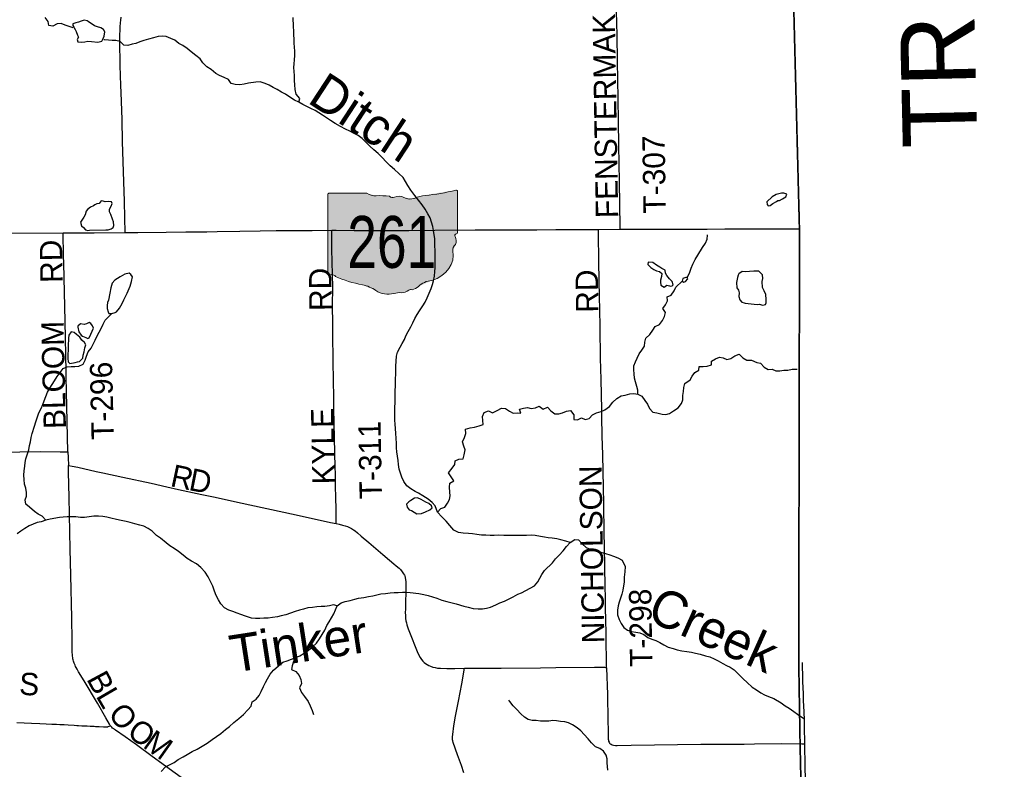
# Model space of a CAD drawing. Header units: feet. Extents: x 2113747 to 2516209, y 960708 to 1356798.
# Tile 248 of 253: x 2369556 to 2382760, y 1201939 to 1211992. Entities that reach past the tile are written whole.
import ezdxf
from ezdxf.enums import TextEntityAlignment as Align

# ---------------------------------------------------------------- set-up
doc = ezdxf.new("R2010")
doc.units = ezdxf.units.FT
doc.header["$LTSCALE"] = 50
doc.header["$MEASUREMENT"] = 0
doc.linetypes.add('OhDOT_USTN3', pattern=[0.22, 0.165, -0.055])
for name, color, linetype in [('0_Xref', 7, 'Continuous'), ('GM_X_Adjacent_County', 251, 'OhDOT_USTN3'), ('GM_X_Adjacent_County_Text', 251, 'Continuous'), ('GM_X_County', 251, 'OhDOT_USTN3'), ('GM_X_County_Road', 3, 'Continuous'), ('GM_X_Minor_Lake', 5, 'Continuous'), ('GM_X_Minor_River', 5, 'Continuous'), ('GM_X_Minor_River_Text', 5, 'Continuous'), ('GM_X_State_Location', 251, 'Continuous'), ('GM_X_State_Route', 1, 'Continuous'), ('GM_X_State_Shield', 251, 'Continuous'), ('GM_X_Township', 251, 'OhDOT_USTN3'), ('GM_X_Township_Road', 4, 'Continuous'), ('GM_X_Township_Road_Text', 4, 'Continuous')]:
    doc.layers.add(name, color=color, linetype=linetype)
doc.styles.add('Styledgn030', font='dgn030.shx')
doc.styles.add('Styledgn031', font='dgn031.shx')

# ---------------------------------------------------------------- blocks, each defined once
blk = doc.blocks.new('DGN_COMPLEXSHAPE19')
at = {"layer": 'GM_X_State_Shield', "color": 7, "linetype": 'Continuous', "lineweight": 13}
for p, q in [((2226033, 1118351), (2226033, 1118351)), ((2226055, 1117780), (2226055, 1118333)), ((2226055, 1118333), (2226055, 1118333)), ((2224315, 1118289), (2224315, 1118289)), ((2224315, 1118289), (2224315, 1117232)), ((2224841, 1118307), (2224332, 1118307)), ((2224332, 1118307), (2224332, 1118307)), ((2224841, 1118307), (2224841, 1118307)), ((2224967, 1118273), (2224967, 1118273)), ((2225144, 1118268), (2225144, 1118268)), ((2225213, 1118256), (2225213, 1118256)), ((2225338, 1118251), (2225338, 1118251)), ((2225480, 1118239), (2225480, 1118239)), ((2225623, 1118279), (2225623, 1118279)), ((2226025, 1117728), (2226025, 1117728)), ((2226041, 1117763), (2226041, 1117763)), ((2226055, 1117780), (2226055, 1117780)), ((2226055, 1117780), (2226055, 1117780)), ((2225994, 1117536), (2225994, 1117536)), ((2226029, 1117621), (2226029, 1117621)), ((2224315, 1117232), (2224315, 1117232)), ((2224331, 1117214), (2224331, 1117214)), ((2224366, 1117216), (2224366, 1117216)), ((2224418, 1117193), (2224418, 1117193)), ((2225714, 1117137), (2225714, 1117137)), ((2224781, 1117081), (2224781, 1117081)), ((2224962, 1117002), (2224962, 1117002)), ((2225403, 1117008), (2225403, 1117008)), ((2225446, 1117013), (2225446, 1117013)), ((2225532, 1117058), (2225532, 1117058)), ((2225204, 1116963), (2225204, 1116963)), ((2225299, 1116974), (2225299, 1116974))]:
    blk.add_line(p, q, dxfattribs=at)
for centre, major_axis, start_param, end_param in [((2225435, 1119747), (1845, 0), 4.814394, 5.042369), ((2226036, 1118335), (19.4, 0), 6.141152, 7.989035), ((2224335, 1118291), (20.2, 0), 1.712693, 3.28349), ((2224963, 1118430), (196, 0), 4.042523, 4.731795), ((2225028, 1117714), (702, 0), 1.404758, 1.657858), ((2225187, 1118296), (56.4, 0), 3.836095, 5.185415), ((2225270, 1118174), (117, 0), 0.950623, 2.079405), ((2225421, 1118342), (141, 0), 4.081561, 5.145723), ((2225670, 1117984), (371, 0), 1.699011, 2.107814), ((2226050, 1117740), (30, 0), 1.883978, 3.671073), ((2225860, 1117670), (180, 0), 5.934695, 6.695948), ((2226034, 1117778), (20.7, 0), 5.05454, 6.418171), ((2225538, 1117479), (462, 0), 5.101752, 6.440018), ((2226124, 1117549), (131, 0), 2.387724, 3.262537), ((2224335, 1117230), (20.3, 0), 3.00124, 4.508301), ((2224338, 1117338), (155, 0), 4.665946, 4.897461), ((2224370, 1117171), (56, 0), 0.519207, 1.627899), ((2225076, 1118120), (1333, 0), 4.195997, 4.488961), ((2225733, 1116935), (253, 0), 1.647645, 2.488434), ((2224679, 1116757), (417, 0), 0.823519, 1.323587), ((2225130, 1117166), (265, 0), 4.026481, 4.996735), ((2225302, 1117087), (141, 0), 4.691044, 5.507374), ((2225430, 1116984), (39.7, 0), 1.147584, 2.315152), ((2225413, 1117130), (149, 0), 4.937069, 5.64225), ((2225283, 1116801), (217, 0), 1.495662, 1.94098)]:
    blk.add_ellipse(centre, major_axis=major_axis, ratio=0.8, start_param=start_param, end_param=end_param, dxfattribs=at)
blk = doc.blocks.new('M1-H5_35')
at = {"layer": 'GM_X_State_Shield', "linetype": 'Continuous', "true_color": 0x1e0000}
h = blk.add_hatch(color=18, dxfattribs=at)
edge = h.paths.add_edge_path(flags=0)
edge.add_line((889, 90), (889, 642))
edge.add_line((889, 642), (889, 643))
edge.add_ellipse((870, 645), major_axis=(19.4, 0), ratio=0.8, start_angle=351.8621, end_angle=457.738)
edge.add_line((868, 660), (868, 660))
edge.add_ellipse((270, 2057), major_axis=(1845, 0), ratio=0.8, start_angle=635.8445, end_angle=648.9065, ccw=False)
edge.add_line((457, 588), (457, 588))
edge.add_ellipse((505, 294), major_axis=(371, 0), ratio=0.8, start_angle=97.3462, end_angle=120.7689)
edge.add_line((315, 549), (315, 549))
edge.add_ellipse((256, 651), major_axis=(141, 0), ratio=0.8, start_angle=593.8562, end_angle=654.8282, ccw=False)
edge.add_line((173, 560), (173, 560))
edge.add_ellipse((104, 484), major_axis=(117, 0), ratio=0.8, start_angle=54.4667, end_angle=119.1411)
edge.add_line((47, 566), (47, 566))
edge.add_ellipse((22, 606), major_axis=(56.4, 0), ratio=0.8, start_angle=579.7921, end_angle=657.1024, ccw=False)
edge.add_line((-22, 577), (-22, 577))
edge.add_ellipse((-138, 23), major_axis=(702, 0), ratio=0.8, start_angle=80.4867, end_angle=94.9883)
edge.add_line((-199, 583), (-199, 583))
edge.add_ellipse((-203, 739), major_axis=(196, 0), ratio=0.8, start_angle=591.6195, end_angle=631.1119, ccw=False)
edge.add_line((-324, 616), (-324, 616))
edge.add_line((-324, 616), (-834, 616))
edge.add_line((-834, 616), (-834, 616))
edge.add_ellipse((-831, 600), major_axis=(20.2, 0), ratio=0.8, start_angle=98.1301, end_angle=188.1301)
edge.add_line((-851, 598), (-851, 598))
edge.add_line((-851, 598), (-851, -459))
edge.add_line((-851, -459), (-851, -459))
edge.add_ellipse((-831, -461), major_axis=(20.3, 0), ratio=0.8, start_angle=171.9584, end_angle=258.3066)
edge.add_line((-835, -477), (-835, -477))
edge.add_ellipse((-828, -353), major_axis=(155, 0), ratio=0.8, start_angle=267.339, end_angle=280.6039)
edge.add_line((-799, -475), (-799, -475))
edge.add_ellipse((-796, -520), major_axis=(56, 0), ratio=0.8, start_angle=389.7484, end_angle=453.2717, ccw=False)
edge.add_line((-747, -497), (-747, -497))
edge.add_ellipse((-89, 430), major_axis=(1333, 0), ratio=0.8, start_angle=240.4129, end_angle=257.1985)
edge.add_line((-384, -610), (-384, -610))
edge.add_ellipse((-487, -933), major_axis=(417, 0), ratio=0.8, start_angle=407.1842, end_angle=435.836, ccw=False)
edge.add_line((-203, -689), (-203, -689))
edge.add_ellipse((-36, -525), major_axis=(265, 0), ratio=0.8, start_angle=230.7004, end_angle=286.2918)
edge.add_line((39, -728), (39, -728))
edge.add_ellipse((117, -890), major_axis=(217, 0), ratio=0.8, start_angle=445.6951, end_angle=471.2099, ccw=False)
edge.add_line((134, -717), (134, -717))
edge.add_ellipse((137, -604), major_axis=(141, 0), ratio=0.8, start_angle=268.777, end_angle=315.5493)
edge.add_line((237, -683), (237, -683))
edge.add_ellipse((264, -706), major_axis=(39.7, 0), ratio=0.8, start_angle=425.7517, end_angle=492.6484, ccw=False)
edge.add_line((280, -677), (280, -677))
edge.add_ellipse((247, -561), major_axis=(149, 0), ratio=0.8, start_angle=282.8732, end_angle=323.2771)
edge.add_line((367, -632), (367, -632))
edge.add_ellipse((568, -755), major_axis=(253, 0), ratio=0.8, start_angle=454.4031, end_angle=502.5768, ccw=False)
edge.add_line((548, -554), (548, -554))
edge.add_ellipse((373, -212), major_axis=(462, 0), ratio=0.8, start_angle=292.3089, end_angle=368.9858)
edge.add_line((829, -154), (829, -154))
edge.add_ellipse((959, -142), major_axis=(131, 0), ratio=0.8, start_angle=496.8065, end_angle=546.9296, ccw=False)
edge.add_line((863, -70), (863, -70))
edge.add_ellipse((694, -21), major_axis=(180, 0), ratio=0.8, start_angle=340.033, end_angle=383.6496)
edge.add_line((859, 37), (859, 37))
edge.add_ellipse((885, 49), major_axis=(30, 0), ratio=0.8, start_angle=467.944, end_angle=570.337, ccw=False)
edge.add_line((876, 72), (876, 72))
edge.add_ellipse((869, 88), major_axis=(20.7, 0), ratio=0.8, start_angle=289.6038, end_angle=367.7341)
edge.add_line((889, 90), (889, 90))
edge.add_line((889, 90), (889, 90))
at = {"layer": 'GM_X_State_Shield', "color": 7, "linetype": 'Continuous', "lineweight": 13}
blk.add_blockref('DGN_COMPLEXSHAPE19', (-2225165, -1117691), dxfattribs=at)
at = {"layer": 'GM_X_State_Shield', "color": 9, "linetype": 'Continuous', "lineweight": 13, "style": 'Styledgn030', "width": 0.767998}
blk.add_text('261', height=696.1, dxfattribs=at).set_placement((9, -384), align=Align.CENTER)
blk = doc.blocks.new('POR')
at = {"layer": 'GM_X_Adjacent_County', "flags": 128}
blk.add_lwpolyline([(2484046, 1279851), (2487984, 1279948), (2488245, 1279956), (2489951, 1280020), (2497406, 1280301), (2508226, 1280716), (2508400, 1280722), (2511362, 1280834), (2511402, 1278992), (2511651, 1267387), (2511802, 1260388), (2511853, 1258032), (2511912, 1255330), (2511951, 1253456), (2512010, 1250592), (2512101, 1246172), (2512230, 1239911), (2512292, 1236891), (2512353, 1234371), (2512465, 1230387), (2512571, 1226651), (2512594, 1225202), (2512630, 1223723), (2512651, 1222857), (2512655, 1222660), (2512653, 1222387), (2512690, 1221236), (2512712, 1220325), (2512903, 1212315), (2513077, 1204484), (2513180, 1199820), (2513219, 1198046), (2513416, 1189169), (2513462, 1187239), (2513501, 1185556), (2513514, 1184984), (2513530, 1184327), (2513546, 1183622), (2513555, 1183225), (2513567, 1182726), (2513578, 1182260), (2513588, 1181821), (2513593, 1181627), (2513617, 1180939), (2513628, 1180521), (2513670, 1179740), (2513676, 1179494), (2513699, 1179041), (2513739, 1174780), (2513796, 1172613), (2513885, 1169327), (2513930, 1167379), (2513942, 1166454), (2513947, 1166127), (2513953, 1165987), (2514002, 1164246), (2514041, 1162151), (2514063, 1161131), (2514138, 1157427), (2514238, 1151848), (2514283, 1149331), (2514318, 1147339), (2510324, 1147267), (2506689, 1147200), (2506258, 1147195), (2500522, 1147082), (2496768, 1147012), (2496130, 1147000), (2495470, 1146984), (2492871, 1146938), (2489784, 1146884), (2488775, 1146866), (2487813, 1146848), (2487526, 1146842), (2486294, 1146820), (2485346, 1146802), (2481592, 1146776), (2481240, 1146773), (2480562, 1146753), (2479591, 1146751), (2479217, 1146735), (2477862, 1146726), (2477431, 1146718), (2477075, 1146717), (2476719, 1146718), (2475598, 1146706), (2475461, 1146714), (2474029, 1146683), (2472669, 1146652), (2471852, 1146646), (2471569, 1146639), (2471535, 1146638), (2471501, 1146638), (2471224, 1146630), (2470854, 1146632), (2470658, 1146630), (2470516, 1146626), (2469250, 1146608), (2468903, 1146602), (2468501, 1146594), (2461815, 1146508), (2461446, 1146481), (2459610, 1146457), (2456023, 1146410), (2454902, 1146395), (2454737, 1146393), (2454401, 1146388), (2454115, 1146384), (2453860, 1146380), (2452179, 1146359), (2450952, 1146363), (2450451, 1146366), (2450051, 1146346), (2449776, 1146343), (2449101, 1146335), (2445581, 1146287), (2444666, 1146263), (2444274, 1146267), (2443037, 1146236), (2442911, 1146233), (2439879, 1146170), (2434890, 1146115), (2433884, 1146098), (2431940, 1146079), (2431501, 1146076), (2430211, 1146047), (2421201, 1145935), (2418971, 1145882), (2418652, 1145879), (2418494, 1145897), (2413179, 1145801), (2412897, 1145794), (2407758, 1145683), (2403523, 1145588), (2398484, 1145471), (2393911, 1145372), (2391157, 1145315), (2390674, 1145305), (2390179, 1145300), (2388382, 1145259), (2383055, 1145188), (2382496, 1145180), (2381158, 1145150), (2381034, 1152023), (2381026, 1152330), (2380892, 1156694), (2380878, 1157552), (2380824, 1161039), (2380824, 1161382), (2380771, 1165044), (2380746, 1166807), (2380682, 1170163), (2380463, 1181823), (2380419, 1184193), (2380412, 1186569), (2380359, 1187412), (2380181, 1194352), (2380179, 1195356), (2380022, 1202249), (2380003, 1203413), (2380014, 1209139), (2379833, 1216178), (2379742, 1219374), (2379735, 1219826), (2379690, 1223029), (2379605, 1226364), (2379498, 1231510), (2379428, 1236058), (2379404, 1237933), (2379296, 1246319), (2379253, 1249553), (2379228, 1251500), (2378972, 1263471), (2378866, 1269735), (2378873, 1270911), (2378754, 1276290), (2378707, 1279034), (2386863, 1279126), (2391602, 1279179), (2395356, 1279222), (2405728, 1279339), (2405824, 1279340), (2411190, 1279400), (2413131, 1279426), (2415745, 1279455), (2423663, 1279533), (2431554, 1279611), (2434345, 1279639), (2436880, 1279651), (2440308, 1279667), (2444698, 1279689), (2448154, 1279679), (2451685, 1279695), (2455533, 1279713), (2458209, 1279725), (2458287, 1279726), (2465937, 1279754), (2471340, 1279774), (2476122, 1279790), (2478782, 1279799), (2482992, 1279825), (2484046, 1279851)], dxfattribs=at)
at = {"layer": 'GM_X_County', "flags": 128}
blk.add_lwpolyline([(2353397, 1222451), (2356858, 1222526), (2358764, 1222568), (2364180, 1222723), (2365829, 1222755), (2369645, 1222836), (2372194, 1222881), (2374472, 1222924), (2379690, 1223029), (2379735, 1219826), (2379742, 1219374), (2379833, 1216178), (2380014, 1209139), (2380003, 1203413), (2380022, 1202249), (2380179, 1195356), (2380181, 1194352), (2380359, 1187412), (2380412, 1186569), (2380419, 1184193), (2380463, 1181823), (2380682, 1170163), (2380746, 1166807), (2380771, 1165044), (2380824, 1161382), (2380824, 1161039), (2380878, 1157552), (2380892, 1156694), (2381026, 1152330), (2381034, 1152023), (2381158, 1145150), (2381235, 1140057), (2381269, 1137568), (2381334, 1132856), (2381336, 1132676), (2381343, 1132210), (2381380, 1130882), (2381388, 1130504), (2381409, 1129491), (2381422, 1128859), (2381524, 1123853), (2381544, 1122872), (2381624, 1118858), (2381679, 1116097), (2382044, 1104151), (2382074, 1096083), (2382125, 1091787), (2380307, 1091766), (2379221, 1091753), (2378988, 1091751), (2374063, 1091696), (2368829, 1091637), (2365146, 1091594), (2364291, 1091584), (2363494, 1091575), (2360811, 1091544), (2360599, 1091542), (2358848, 1091522), (2355371, 1091477), (2352195, 1091435), (2348514, 1091386), (2345661, 1091348), (2342697, 1091308), (2341799, 1091296), (2335157, 1091206), (2333216, 1091180), (2331837, 1091161), (2328725, 1091118), (2328615, 1091117), (2326938, 1091094), (2326732, 1091091), (2324108, 1091056), (2318107, 1090974), (2313863, 1090917), (2307056, 1090903), (2301402, 1090840), (2299895, 1090831), (2299145, 1090827), (2298147, 1090820), (2294565, 1090800), (2294190, 1090795), (2291695, 1090779), (2287536, 1090733), (2283974, 1090692), (2281184, 1090660), (2280571, 1090646), (2279737, 1090638), (2276111, 1090564), (2275965, 1090561), (2275354, 1090544), (2275300, 1090545), (2274067, 1090515), (2274049, 1092053), (2274045, 1093010), (2274019, 1094549), (2274003, 1096382), (2273944, 1101977), (2273923, 1103969), (2273928, 1105260), (2273895, 1107881), (2273890, 1108659), (2273892, 1109492), (2273890, 1109708), (2273889, 1109866), (2273885, 1110318), (2273884, 1110420), (2273881, 1110748), (2273878, 1111173), (2273872, 1111794), (2273868, 1112294), (2273861, 1113069), (2273860, 1113281), (2273857, 1113575), (2273857, 1113636), (2273852, 1114201), (2273851, 1114281), (2273848, 1114656), (2273845, 1115019), (2273878, 1116829), (2273877, 1118817), (2273859, 1119170), (2273866, 1121327), (2273809, 1124393), (2273800, 1125028), (2273794, 1125938), (2273794, 1126045), (2273791, 1126395), (2273784, 1127599), (2273782, 1127896), (2273782, 1128013), (2273776, 1128908), (2273762, 1131307), (2273735, 1134958), (2273727, 1137672), (2273708, 1143906), (2273707, 1144117), (2273652, 1147706), (2273648, 1148193), (2273645, 1148717), (2273636, 1149823), (2273632, 1150488), (2273596, 1155295), (2273585, 1158808), (2273560, 1160546), (2273539, 1163372), (2273486, 1167056), (2273465, 1168621), (2273462, 1168895), (2273426, 1173044), (2273428, 1173104), (2273415, 1174720), (2273392, 1176176), (2273394, 1176620), (2273384, 1177023), (2273358, 1177776), (2273351, 1179125), (2273359, 1179654), (2273321, 1182083), (2273216, 1187364), (2273164, 1190519), (2273176, 1191453), (2273228, 1192712), (2273152, 1195400), (2273193, 1198453), (2273071, 1206556), (2272991, 1215563), (2272975, 1216501), (2272977, 1217406), (2272968, 1218487), (2272962, 1219225), (2272959, 1219527), (2272955, 1219996), (2272952, 1220381), (2272949, 1220734), (2272946, 1221095), (2272941, 1221646), (2274226, 1221624), (2276584, 1221584), (2279436, 1221567), (2287284, 1221586), (2287634, 1221587), (2288155, 1221588), (2289133, 1221589), (2291838, 1221592), (2294724, 1221588), (2295595, 1221591), (2298613, 1221605), (2299175, 1221609), (2303374, 1221676), (2308426, 1221766), (2313088, 1221841), (2315600, 1221874), (2319071, 1221920), (2326584, 1222061), (2327982, 1222076), (2333341, 1222133), (2335682, 1222157), (2338510, 1222201), (2341239, 1222245), (2343737, 1222286), (2344324, 1222288), (2349300, 1222361), (2350843, 1222395), (2353397, 1222451)], dxfattribs=at)
at = {"layer": 'GM_X_County_Road', "flags": 128}
blk.add_lwpolyline([(2375513, 1201892), (2375479, 1201992), (2375429, 1202134), (2375371, 1202299), (2375365, 1202322), (2375362, 1202335), (2375360, 1202347), (2375360, 1202359), (2375360, 1202373), (2375363, 1202408), (2375379, 1202522), (2375402, 1202651), (2375440, 1202854), (2375483, 1203084), (2375522, 1203294)], dxfattribs=at)
at = {"layer": 'GM_X_Minor_Lake'}
for p, q in [((2370557, 1211912), (2370476, 1211968)), ((2379723, 1209566), (2379747, 1209568)), ((2370493, 1209169), (2370711, 1209173)), ((2378161, 1208550), (2378151, 1208498)), ((2378516, 1208515), (2378505, 1208533)), ((2370766, 1208323), (2370745, 1208231)), ((2379283, 1208192), (2379446, 1208173)), ((2370335, 1207868), (2370350, 1207808)), ((2370212, 1207721), (2370205, 1207616)), ((2374781, 1205421), (2374811, 1205409))]:
    blk.add_line(p, q, dxfattribs=at)
at = {"layer": 'GM_X_Minor_Lake', "flags": 128}
for points in [[(2370476, 1211968), (2370462, 1211976), (2370420, 1211987), (2370380, 1211973), (2370342, 1211960), (2370310, 1211950), (2370270, 1211936), (2370270, 1211916), (2370281, 1211892), (2370301, 1211860), (2370315, 1211836), (2370331, 1211786), (2370344, 1211756), (2370328, 1211726), (2370334, 1211696), (2370378, 1211690), (2370428, 1211696), (2370468, 1211705), (2370518, 1211699), (2370605, 1211690), (2370655, 1211706), (2370676, 1211739), (2370690, 1211773), (2370696, 1211831), (2370679, 1211861), (2370645, 1211883), (2370601, 1211898), (2370557, 1211912)], [(2370711, 1209173), (2370743, 1209175), (2370781, 1209186), (2370809, 1209206), (2370819, 1209232), (2370813, 1209282), (2370798, 1209318), (2370776, 1209378), (2370759, 1209414), (2370759, 1209450), (2370781, 1209493), (2370797, 1209527), (2370786, 1209549), (2370752, 1209555), (2370704, 1209548), (2370674, 1209558), (2370646, 1209562), (2370620, 1209525), (2370590, 1209521), (2370562, 1209511), (2370546, 1209497), (2370507, 1209476), (2370467, 1209448), (2370445, 1209424), (2370433, 1209375), (2370415, 1209343), (2370372, 1209275), (2370384, 1209229), (2370413, 1209205), (2370439, 1209175), (2370471, 1209167), (2370493, 1209169)], [(2379747, 1209568), (2379784, 1209588), (2379830, 1209615), (2379842, 1209651), (2379804, 1209667), (2379774, 1209668), (2379702, 1209646), (2379648, 1209615), (2379575, 1209548), (2379579, 1209516), (2379593, 1209494), (2379621, 1209499), (2379655, 1209527), (2379705, 1209554), (2379723, 1209566)], [(2378151, 1208498), (2378149, 1208474), (2378154, 1208432), (2378200, 1208404), (2378234, 1208430), (2378268, 1208423), (2378284, 1208419), (2378306, 1208423), (2378320, 1208437), (2378307, 1208481), (2378271, 1208515), (2378235, 1208563), (2378218, 1208593), (2378210, 1208635), (2378168, 1208656), (2378140, 1208672), (2378095, 1208702), (2378045, 1208738), (2377983, 1208741), (2377979, 1208707), (2378020, 1208667), (2378058, 1208644), (2378094, 1208626), (2378136, 1208614), (2378166, 1208590), (2378161, 1208550)], [(2370745, 1208231), (2370735, 1208200), (2370728, 1208158), (2370730, 1208120), (2370740, 1208074), (2370752, 1208052), (2370790, 1208052), (2370836, 1208065), (2370852, 1208073), (2370896, 1208124), (2370930, 1208186), (2370953, 1208236), (2370999, 1208323), (2371038, 1208418), (2371055, 1208480), (2371067, 1208546), (2371047, 1208574), (2371024, 1208592), (2370966, 1208579), (2370905, 1208543), (2370831, 1208498), (2370797, 1208460), (2370776, 1208395), (2370766, 1208323)], [(2378505, 1208533), (2378487, 1208537), (2378449, 1208522), (2378440, 1208484), (2378462, 1208472), (2378486, 1208479), (2378516, 1208515)], [(2379446, 1208173), (2379474, 1208178), (2379524, 1208166), (2379556, 1208174), (2379568, 1208194), (2379567, 1208241), (2379561, 1208307), (2379538, 1208355), (2379516, 1208401), (2379511, 1208481), (2379523, 1208523), (2379516, 1208571), (2379468, 1208619), (2379400, 1208618), (2379344, 1208614), (2379292, 1208613), (2379244, 1208615), (2379200, 1208585), (2379190, 1208565), (2379182, 1208536), (2379169, 1208466), (2379173, 1208398), (2379194, 1208364), (2379204, 1208328), (2379202, 1208282), (2379215, 1208236), (2379241, 1208202), (2379271, 1208194), (2379283, 1208192)], [(2370350, 1207808), (2370380, 1207762), (2370398, 1207750), (2370443, 1207731), (2370469, 1207717), (2370489, 1207725), (2370510, 1207773), (2370528, 1207816), (2370546, 1207854), (2370533, 1207886), (2370511, 1207916), (2370489, 1207932), (2370453, 1207915), (2370419, 1207903), (2370373, 1207913), (2370337, 1207884), (2370335, 1207868)], [(2370205, 1207616), (2370206, 1207554), (2370202, 1207510), (2370199, 1207450), (2370207, 1207404), (2370227, 1207382), (2370299, 1207394), (2370331, 1207403), (2370357, 1207409), (2370401, 1207453), (2370405, 1207492), (2370418, 1207540), (2370428, 1207592), (2370441, 1207632), (2370423, 1207662), (2370387, 1207696), (2370360, 1207736), (2370318, 1207770), (2370286, 1207798), (2370244, 1207805), (2370216, 1207763), (2370212, 1207721)], [(2374811, 1205409), (2374846, 1205386), (2374880, 1205366), (2374946, 1205370), (2374996, 1205393), (2375056, 1205419), (2375086, 1205444), (2375079, 1205474), (2375043, 1205506), (2375001, 1205523), (2374940, 1205557), (2374892, 1205578), (2374850, 1205576), (2374802, 1205546), (2374774, 1205527), (2374745, 1205493), (2374751, 1205453), (2374781, 1205421)]]:
    blk.add_lwpolyline(points, dxfattribs=at)
at = {"layer": 'GM_X_Minor_River', "flags": 128}
for points in [[(2373297, 1210885), (2373312, 1210936), (2373264, 1210995), (2373249, 1211055), (2373247, 1211120), (2373242, 1211178), (2373242, 1211244), (2373237, 1211298), (2373233, 1211350), (2373237, 1211400), (2373242, 1211455), (2373246, 1211511), (2373245, 1211569), (2373236, 1211677), (2373236, 1211729), (2373233, 1211787), (2373231, 1211840), (2373226, 1211902), (2373225, 1212020)], [(2370271, 1211882), (2370218, 1211899), (2370164, 1211921), (2370112, 1211939), (2370056, 1211936), (2370000, 1211906), (2369948, 1211915), (2369939, 1211969), (2369897, 1212021)], [(2374995, 1209453), (2374952, 1209509), (2374904, 1209571), (2374857, 1209634), (2374801, 1209708), (2374762, 1209768), (2374730, 1209824), (2374697, 1209876), (2374641, 1209929), (2374580, 1209981), (2374522, 1210031), (2374469, 1210084), (2374416, 1210144), (2374362, 1210198), (2374307, 1210248), (2374251, 1210297), (2374198, 1210349), (2374148, 1210397), (2374096, 1210438), (2374041, 1210468), (2373983, 1210496), (2373927, 1210523), (2373858, 1210559), (2373788, 1210598), (2373725, 1210642), (2373669, 1210678), (2373617, 1210711), (2373566, 1210741), (2373516, 1210773), (2373462, 1210800), (2373405, 1210828), (2373353, 1210856), (2373297, 1210885), (2373243, 1210915), (2373180, 1210953), (2373122, 1210994), (2373065, 1211022), (2373007, 1211057), (2372957, 1211083), (2372902, 1211113), (2372846, 1211138), (2372782, 1211158), (2372722, 1211153), (2372622, 1211143), (2372568, 1211128), (2372506, 1211118), (2372444, 1211121), (2372392, 1211137), (2372355, 1211189), (2372299, 1211218), (2372236, 1211244), (2372186, 1211271), (2372122, 1211325), (2372067, 1211359), (2372013, 1211412), (2371976, 1211466), (2371920, 1211514), (2371855, 1211562), (2371801, 1211605), (2371745, 1211645), (2371688, 1211675), (2371634, 1211716), (2371584, 1211738), (2371521, 1211769), (2371467, 1211771), (2371413, 1211767), (2371349, 1211750), (2371283, 1211731), (2371219, 1211711), (2371167, 1211696), (2371115, 1211674), (2371063, 1211663), (2371008, 1211647), (2370953, 1211651), (2370903, 1211702), (2370847, 1211712), (2370797, 1211711), (2370745, 1211717), (2370694, 1211721), (2370686, 1211723)], [(2376938, 1204983), (2376878, 1204999), (2376815, 1205018), (2376757, 1205030), (2376697, 1205038), (2376645, 1205045), (2376595, 1205053), (2376541, 1205060), (2376467, 1205074), (2376414, 1205081), (2376352, 1205077), (2376180, 1205075), (2376100, 1205073), (2376048, 1205074), (2375978, 1205078), (2375918, 1205075), (2375864, 1205077), (2375808, 1205078), (2375749, 1205080), (2375685, 1205087), (2375629, 1205097), (2375575, 1205103), (2375505, 1205108), (2375441, 1205116), (2375380, 1205145), (2375326, 1205207), (2375273, 1205267), (2375219, 1205326), (2375160, 1205386), (2375126, 1205473), (2375089, 1205516), (2375034, 1205562), (2374963, 1205609), (2374904, 1205643), (2374858, 1205664), (2374799, 1205701), (2374747, 1205742), (2374708, 1205798), (2374682, 1205856), (2374661, 1205910), (2374645, 1205964), (2374634, 1206026), (2374630, 1206080), (2374621, 1206140), (2374615, 1206196), (2374608, 1206252), (2374610, 1206308), (2374605, 1206379), (2374601, 1206441), (2374596, 1206509), (2374590, 1206567), (2374585, 1206621), (2374585, 1206671), (2374586, 1206736), (2374588, 1206796), (2374590, 1206854), (2374589, 1206904), (2374591, 1206958), (2374592, 1207024), (2374594, 1207075), (2374597, 1207127), (2374597, 1207179), (2374598, 1207233), (2374598, 1207283), (2374600, 1207344), (2374603, 1207412), (2374610, 1207482), (2374624, 1207532), (2374658, 1207599), (2374687, 1207651), (2374715, 1207702), (2374736, 1207754), (2374764, 1207810), (2374800, 1207873), (2374829, 1207927), (2374855, 1207984), (2374886, 1208038), (2374916, 1208088), (2374962, 1208153), (2374993, 1208205), (2375021, 1208264), (2375048, 1208326), (2375072, 1208388), (2375091, 1208441), (2375107, 1208491), (2375118, 1208553), (2375122, 1208614), (2375126, 1208664), (2375129, 1208716), (2375129, 1208768), (2375128, 1208902), (2375125, 1208953), (2375125, 1209003), (2375122, 1209057), (2375116, 1209109), (2375107, 1209165), (2375095, 1209221), (2375080, 1209277), (2375060, 1209333), (2375027, 1209389), (2374995, 1209453)], [(2378507, 1208531), (2378543, 1208607), (2378560, 1208658), (2378582, 1208714), (2378616, 1208774), (2378649, 1208833), (2378712, 1208938), (2378754, 1208994), (2378776, 1209047), (2378779, 1209101), (2378781, 1209109)], [(2377845, 1206971), (2377847, 1207025), (2377832, 1207075), (2377814, 1207135), (2377803, 1207187), (2377797, 1207241), (2377792, 1207295), (2377794, 1207348), (2377816, 1207404), (2377835, 1207454), (2377863, 1207509), (2377900, 1207561), (2377936, 1207614), (2377940, 1207668), (2377955, 1207720), (2378005, 1207771), (2378048, 1207829), (2378078, 1207879), (2378136, 1207904), (2378176, 1207960), (2378201, 1208013), (2378217, 1208065), (2378182, 1208117), (2378216, 1208169), (2378242, 1208222), (2378237, 1208276), (2378293, 1208300), (2378333, 1208355), (2378354, 1208405), (2378441, 1208484)], [(2369908, 1205279), (2369857, 1205334), (2369805, 1205362), (2369755, 1205398), (2369686, 1205453), (2369636, 1205497), (2369631, 1205551), (2369647, 1205602), (2369648, 1205652), (2369638, 1205708), (2369621, 1205762), (2369615, 1205826), (2369610, 1205886), (2369614, 1205944), (2369623, 1206005), (2369631, 1206055), (2369639, 1206105), (2369656, 1206155), (2369676, 1206224), (2369687, 1206282), (2369699, 1206332), (2369708, 1206390), (2369722, 1206443), (2369753, 1206539), (2369771, 1206598), (2369790, 1206654), (2369814, 1206718), (2369844, 1206779), (2369867, 1206831), (2369883, 1206881), (2369906, 1206940), (2369930, 1206996), (2369959, 1207051), (2369989, 1207101), (2370023, 1207151), (2370058, 1207208), (2370100, 1207260), (2370138, 1207313), (2370193, 1207337), (2370244, 1207340), (2370294, 1207340), (2370350, 1207345), (2370405, 1207371), (2370433, 1207428), (2370453, 1207480), (2370476, 1207536), (2370512, 1207587), (2370543, 1207641), (2370567, 1207696), (2370595, 1207752), (2370622, 1207802), (2370652, 1207861), (2370675, 1207911), (2370701, 1207963), (2370790, 1208052)], [(2375160, 1205386), (2375204, 1205437), (2375256, 1205453), (2375295, 1205508), (2375319, 1205558), (2375329, 1205608), (2375322, 1205658), (2375318, 1205722), (2375325, 1205775), (2375377, 1205809), (2375343, 1205861), (2375306, 1205917), (2375354, 1205976), (2375393, 1206026), (2375395, 1206076), (2375447, 1206097), (2375501, 1206105), (2375518, 1206157), (2375528, 1206222), (2375514, 1206274), (2375495, 1206332), (2375521, 1206390), (2375540, 1206444), (2375536, 1206499), (2375598, 1206519), (2375656, 1206528), (2375716, 1206546), (2375772, 1206565), (2375769, 1206617), (2375763, 1206669), (2375786, 1206723), (2375844, 1206746), (2375898, 1206722), (2375958, 1206749), (2376016, 1206783), (2376072, 1206776), (2376125, 1206744), (2376175, 1206716), (2376225, 1206719), (2376277, 1206715), (2376259, 1206769), (2376313, 1206782), (2376365, 1206792), (2376415, 1206779), (2376471, 1206787), (2376523, 1206808), (2376577, 1206768), (2376635, 1206798), (2376677, 1206747), (2376734, 1206705), (2376784, 1206705), (2376836, 1206720), (2376890, 1206742), (2376944, 1206749), (2376986, 1206693), (2376987, 1206631), (2377037, 1206627), (2377091, 1206654), (2377141, 1206632), (2377195, 1206643), (2377237, 1206693), (2377292, 1206718), (2377352, 1206736), (2377404, 1206761), (2377464, 1206805), (2377510, 1206862), (2377563, 1206912), (2377621, 1206947), (2377677, 1206959), (2377739, 1206974), (2377793, 1206978), (2377845, 1206971), (2377897, 1206943), (2377938, 1206887), (2377976, 1206834), (2378003, 1206780), (2378047, 1206728), (2378100, 1206718), (2378170, 1206703), (2378220, 1206699), (2378272, 1206710), (2378326, 1206746), (2378387, 1206789), (2378431, 1206843), (2378447, 1206894), (2378450, 1206952), (2378456, 1207008), (2378463, 1207060), (2378477, 1207114), (2378547, 1207161), (2378576, 1207212), (2378608, 1207262), (2378662, 1207290), (2378669, 1207343), (2378721, 1207341), (2378775, 1207344), (2378833, 1207362), (2378833, 1207414), (2378885, 1207443), (2378939, 1207465), (2378989, 1207458)], [(2378989, 1207458), (2379041, 1207434), (2379093, 1207450), (2379145, 1207483), (2379203, 1207506), (2379255, 1207456), (2379307, 1207428), (2379368, 1207427), (2379440, 1207393), (2379490, 1207385), (2379539, 1207334), (2379593, 1207302), (2379647, 1207306), (2379697, 1207283), (2379751, 1207283), (2379805, 1207290), (2379857, 1207294), (2379917, 1207305), (2379982, 1207305)], [(2373812, 1204133), (2373762, 1204145), (2373710, 1204132), (2373650, 1204124), (2373598, 1204121), (2373542, 1204117), (2373484, 1204110), (2373420, 1204104), (2373362, 1204089), (2373306, 1204073), (2373252, 1204054), (2373188, 1204032), (2373126, 1204011), (2373064, 1203999), (2373012, 1203986), (2372944, 1203973), (2372886, 1203967), (2372830, 1203965), (2372776, 1203960), (2372718, 1203962), (2372666, 1203967), (2372586, 1203991), (2372523, 1204014), (2372471, 1204034), (2372413, 1204057), (2372359, 1204073), (2372304, 1204103), (2372254, 1204160), (2372223, 1204214), (2372189, 1204270), (2372168, 1204328), (2372144, 1204394), (2372113, 1204458), (2372085, 1204522), (2372044, 1204584), (2371984, 1204646), (2371927, 1204697), (2371861, 1204731), (2371800, 1204767), (2371746, 1204812), (2371686, 1204860), (2371625, 1204900), (2371571, 1204937), (2371518, 1204977), (2371446, 1205037), (2371389, 1205076), (2371331, 1205132), (2371279, 1205168), (2371222, 1205199), (2371168, 1205213), (2371100, 1205232), (2371037, 1205250), (2370983, 1205261), (2370915, 1205277), (2370855, 1205290), (2370779, 1205306), (2370722, 1205322), (2370672, 1205331), (2370612, 1205333), (2370552, 1205332), (2370488, 1205326), (2370426, 1205317), (2370370, 1205317), (2370310, 1205324), (2370244, 1205324), (2370194, 1205325), (2370140, 1205321), (2370090, 1205318), (2369966, 1205295), (2369908, 1205279), (2369844, 1205260), (2369790, 1205248), (2369738, 1205229), (2369684, 1205203), (2369624, 1205168), (2369572, 1205135), (2369521, 1205099)], [(2373704, 1203918), (2373738, 1203970), (2373769, 1204026), (2373793, 1204079), (2373812, 1204133), (2373868, 1204174), (2373920, 1204190), (2373988, 1204205), (2374048, 1204219), (2374100, 1204234), (2374172, 1204244), (2374234, 1204257), (2374292, 1204267), (2374400, 1204292), (2374460, 1204299), (2374524, 1204307), (2374576, 1204310), (2374630, 1204312), (2374688, 1204315), (2374738, 1204313), (2374794, 1204310), (2374907, 1204295), (2374975, 1204285), (2375033, 1204270), (2375149, 1204234), (2375218, 1204209), (2375284, 1204191), (2375336, 1204178), (2375408, 1204158), (2375511, 1204129), (2375571, 1204113), (2375635, 1204098), (2375703, 1204090), (2375763, 1204091), (2375817, 1204099), (2375871, 1204114), (2375941, 1204144), (2375993, 1204171), (2376057, 1204196), (2376113, 1204220), (2376175, 1204251), (2376234, 1204289), (2376286, 1204308), (2376344, 1204338), (2376400, 1204369), (2376458, 1204398), (2376506, 1204452), (2376533, 1204502), (2376559, 1204553), (2376596, 1204605), (2376700, 1204710), (2376743, 1204761), (2376791, 1204812), (2376843, 1204868), (2376888, 1204929), (2376938, 1204983), (2377000, 1205020), (2377050, 1205016), (2377100, 1204963), (2377151, 1204915), (2377205, 1204891), (2377255, 1204882), (2377313, 1204864), (2377364, 1204848), (2377414, 1204835), (2377470, 1204817), (2377520, 1204799), (2377578, 1204774), (2377635, 1204746), (2377676, 1204658), (2377672, 1204588), (2377663, 1204518), (2377661, 1204451), (2377654, 1204399), (2377644, 1204343), (2377632, 1204289), (2377613, 1204234), (2377595, 1204182), (2377582, 1204130), (2377572, 1204072), (2377575, 1204009), (2377595, 1203947), (2377622, 1203893), (2377656, 1203839), (2377706, 1203806), (2377761, 1203788), (2377819, 1203777), (2377871, 1203771), (2377927, 1203745), (2377978, 1203708), (2378034, 1203686), (2378088, 1203666), (2378140, 1203639), (2378193, 1203607), (2378251, 1203579), (2378321, 1203558), (2378373, 1203540), (2378436, 1203529), (2378502, 1203521), (2378564, 1203512), (2378620, 1203498)], [(2371455, 1201909), (2371510, 1201971), (2371564, 1202000), (2371626, 1202032), (2371680, 1202071), (2371746, 1202108), (2371801, 1202138), (2371867, 1202177), (2371937, 1202210), (2372001, 1202248), (2372071, 1202291), (2372138, 1202338), (2372194, 1202378), (2372252, 1202421), (2372317, 1202471), (2372371, 1202514), (2372427, 1202569), (2372493, 1202621), (2372556, 1202676), (2372614, 1202735), (2372659, 1202787), (2372673, 1202842), (2372725, 1202878), (2372766, 1202931), (2372792, 1202981), (2372826, 1203048), (2372851, 1203104), (2372881, 1203154), (2372916, 1203213), (2372960, 1203269), (2373028, 1203326), (2373083, 1203377), (2373141, 1203395), (2373201, 1203416), (2373257, 1203438), (2373311, 1203463), (2373371, 1203497), (2373431, 1203538), (2373482, 1203581), (2373534, 1203633), (2373578, 1203688), (2373613, 1203748), (2373647, 1203807), (2373676, 1203867), (2373704, 1203918)], [(2378620, 1203498), (2378680, 1203483), (2378753, 1203463), (2378811, 1203446), (2378869, 1203420), (2378921, 1203392), (2378984, 1203357), (2379036, 1203333), (2379086, 1203309), (2379137, 1203272), (2379191, 1203218), (2379260, 1203154), (2379314, 1203102), (2379381, 1203043), (2379439, 1203003), (2379496, 1202963), (2379546, 1202936), (2379600, 1202916), (2379670, 1202889), (2379769, 1202831), (2379823, 1202792), (2379876, 1202758), (2379938, 1202716), (2379988, 1202681), (2380072, 1202621)], [(2373257, 1203438), (2373227, 1203386), (2373208, 1203328), (2373200, 1203277), (2373257, 1203252), (2373305, 1203196), (2373328, 1203144), (2373336, 1203088), (2373308, 1203033), (2373335, 1202971), (2373377, 1202914), (2373424, 1202850), (2373449, 1202790), (2373479, 1202730), (2373496, 1202676)], [(2377445, 1201927), (2377436, 1202028), (2377434, 1202078), (2377421, 1202130), (2377387, 1202184), (2377336, 1202218), (2377276, 1202239), (2377224, 1202295), (2377179, 1202349), (2377125, 1202404), (2377080, 1202456), (2377030, 1202494), (2376971, 1202536), (2376915, 1202563), (2376865, 1202575), (2376809, 1202580), (2376755, 1202590), (2376705, 1202592), (2376653, 1202587), (2376542, 1202586), (2376482, 1202592), (2376430, 1202593), (2376376, 1202607), (2376326, 1202637), (2376275, 1202682), (2376223, 1202740), (2376174, 1202792), (2376130, 1202848), (2376116, 1202868)]]:
    blk.add_lwpolyline(points, dxfattribs=at)
at = {"layer": 'GM_X_State_Route', "flags": 128}
for points in [[(2370970, 1209138), (2370965, 1209333), (2370959, 1209557), (2370956, 1209689), (2370936, 1210355), (2370928, 1210655), (2370916, 1211016), (2370913, 1211110), (2370905, 1211379), (2370902, 1211492), (2370899, 1211594), (2370898, 1211668), (2370897, 1211696), (2370897, 1211736), (2370898, 1211788), (2370901, 1211854), (2370903, 1211895), (2370908, 1211949), (2370912, 1211985), (2370917, 1212027)], [(2369277, 1209131), (2370138, 1209134), (2370555, 1209135), (2370970, 1209138), (2371139, 1209139), (2371522, 1209145), (2371785, 1209148), (2372067, 1209149), (2372206, 1209151), (2372507, 1209155), (2372779, 1209162), (2372995, 1209165), (2373297, 1209166), (2373480, 1209165), (2373743, 1209168), (2373801, 1209168), (2374040, 1209167), (2374292, 1209167), (2374775, 1209167), (2375125, 1209168), (2375664, 1209172), (2376491, 1209175), (2376747, 1209177), (2376927, 1209177), (2377226, 1209179), (2377316, 1209180), (2377608, 1209182), (2377760, 1209182), (2377948, 1209182), (2378775, 1209184), (2379011, 1209186), (2379159, 1209187), (2379549, 1209187), (2379828, 1209188), (2379931, 1209188), (2380012, 1209188)]]:
    blk.add_lwpolyline(points, dxfattribs=at)
at = {"layer": 'GM_X_Township', "flags": 128}
blk.add_lwpolyline([(2353397, 1222451), (2356858, 1222526), (2358764, 1222568), (2364180, 1222723), (2365829, 1222755), (2369645, 1222836), (2372194, 1222881), (2374472, 1222924), (2379690, 1223029), (2379735, 1219826), (2379742, 1219374), (2379833, 1216178), (2380014, 1209139), (2380003, 1203413), (2380022, 1202249), (2380179, 1195356), (2376656, 1195310), (2375116, 1195276), (2374836, 1195272), (2372692, 1195272), (2366875, 1195235), (2365880, 1195226), (2359057, 1195164), (2357966, 1195170), (2357548, 1195159), (2354856, 1195134), (2353908, 1195164), (2353892, 1195968), (2353885, 1196280), (2353880, 1196527), (2353876, 1196719), (2353851, 1197693), (2353833, 1198882), (2353829, 1198960), (2353831, 1199153), (2353819, 1199782), (2353821, 1200258), (2353808, 1201121), (2353792, 1201872), (2353781, 1202403), (2353645, 1208790), (2353657, 1209132), (2353654, 1209648), (2353508, 1216821), (2353397, 1222451)], dxfattribs=at)
at = {"layer": 'GM_X_Township_Road', "flags": 128}
for points in [[(2377608, 1209182), (2377607, 1209209), (2377598, 1209821), (2377590, 1210303), (2377585, 1210631), (2377580, 1210936), (2377572, 1211438), (2377567, 1211786), (2377557, 1212272), (2377550, 1212698), (2377543, 1213263), (2377541, 1213407), (2377537, 1213561), (2377529, 1213978), (2377522, 1214384), (2377513, 1214906)], [(2373799, 1205234), (2373800, 1205257), (2373800, 1205282), (2373799, 1205450), (2373797, 1205564), (2373796, 1205584), (2373793, 1205736), (2373791, 1205826), (2373789, 1205904), (2373786, 1205990), (2373770, 1206775), (2373770, 1206811), (2373769, 1206864), (2373767, 1206958), (2373765, 1207126), (2373761, 1207440), (2373757, 1207754), (2373756, 1207823), (2373754, 1207918), (2373752, 1208154), (2373753, 1208407), (2373742, 1208915), (2373743, 1209127), (2373743, 1209168)], [(2377426, 1203300), (2377426, 1203314), (2377420, 1203741), (2377415, 1203964), (2377413, 1204076), (2377410, 1204236), (2377407, 1204397), (2377402, 1204650), (2377397, 1204936), (2377394, 1205100), (2377388, 1205503), (2377384, 1205720), (2377379, 1205936), (2377374, 1206156), (2377368, 1206412), (2377362, 1206665), (2377361, 1206766), (2377353, 1207167), (2377346, 1207452), (2377340, 1207865), (2377335, 1208115), (2377333, 1208266), (2377324, 1208742), (2377317, 1209132), (2377316, 1209180)], [(2370202, 1206197), (2370185, 1207004), (2370179, 1207201), (2370178, 1207268), (2370166, 1207950), (2370148, 1208728), (2370145, 1208822), (2370138, 1209134)], [(2366814, 1206183), (2366998, 1206184), (2367220, 1206183), (2367669, 1206183), (2368026, 1206186), (2368384, 1206187), (2368516, 1206188), (2369033, 1206193), (2369558, 1206198), (2369834, 1206201), (2370099, 1206199), (2370202, 1206197)], [(2370202, 1206197), (2370205, 1206120), (2370210, 1206014)], [(2370210, 1206014), (2370258, 1206005), (2370334, 1205990), (2370580, 1205935), (2370669, 1205916)], [(2370773, 1202522), (2370769, 1202527), (2370764, 1202534), (2370758, 1202544), (2370710, 1202630), (2370597, 1202828), (2370422, 1203124), (2370346, 1203247), (2370326, 1203281), (2370314, 1203304), (2370306, 1203320), (2370299, 1203335), (2370286, 1203363), (2370278, 1203388), (2370273, 1203406), (2370269, 1203423), (2370267, 1203435), (2370264, 1203460), (2370262, 1203480), (2370261, 1203506), (2370259, 1203665), (2370254, 1203971), (2370240, 1204542), (2370234, 1204892), (2370221, 1205587), (2370212, 1205923), (2370210, 1206014)], [(2370669, 1205916), (2370938, 1205858), (2371319, 1205776), (2371529, 1205729), (2371687, 1205692), (2371998, 1205626), (2372179, 1205588), (2372477, 1205523), (2373265, 1205354), (2373725, 1205251), (2373799, 1205234)], [(2373799, 1205234), (2373840, 1205225), (2373884, 1205214), (2373919, 1205205), (2373953, 1205194), (2373980, 1205183), (2374005, 1205169), (2374033, 1205152), (2374054, 1205137), (2374086, 1205110), (2374136, 1205067), (2374238, 1204979), (2374425, 1204819), (2374514, 1204742), (2374572, 1204693), (2374605, 1204666), (2374643, 1204635), (2374661, 1204618), (2374686, 1204587), (2374704, 1204559), (2374714, 1204543), (2374719, 1204532), (2374725, 1204510), (2374731, 1204482), (2374733, 1204456), (2374734, 1204414), (2374733, 1204348), (2374729, 1204151), (2374728, 1204086), (2374727, 1204040), (2374728, 1204000), (2374730, 1203960), (2374735, 1203931), (2374741, 1203905), (2374749, 1203878), (2374767, 1203822), (2374783, 1203779), (2374886, 1203520), (2374908, 1203469), (2374925, 1203437), (2374944, 1203410), (2374963, 1203388), (2374980, 1203372), (2374998, 1203358), (2375020, 1203344), (2375043, 1203331), (2375067, 1203321), (2375098, 1203310), (2375127, 1203303), (2375159, 1203297), (2375185, 1203294), (2375201, 1203294), (2375285, 1203292), (2375324, 1203292), (2375393, 1203293), (2375522, 1203294)], [(2380085, 1202283), (2380081, 1202515), (2380079, 1202600), (2380076, 1202711), (2380069, 1202862), (2380067, 1202900), (2380066, 1202932), (2380061, 1203053), (2380060, 1203096), (2380058, 1203168), (2380054, 1203350), (2380056, 1203371)], [(2375522, 1203294), (2375719, 1203295), (2376014, 1203295), (2376539, 1203301), (2376748, 1203305), (2377264, 1203310), (2377381, 1203310), (2377399, 1203308), (2377411, 1203306), (2377426, 1203300)], [(2377426, 1203300), (2377438, 1202942), (2377443, 1202592), (2377447, 1202461), (2377448, 1202395), (2377448, 1202344), (2377450, 1202328), (2377453, 1202315), (2377459, 1202303), (2377466, 1202292), (2377475, 1202283), (2377486, 1202275), (2377500, 1202268), (2377519, 1202261), (2377544, 1202258), (2377569, 1202257), (2377758, 1202261), (2378692, 1202276), (2378878, 1202275), (2379271, 1202276), (2379409, 1202281), (2379776, 1202284), (2380045, 1202283), (2380085, 1202283)], [(2369519, 1202569), (2369615, 1202564), (2369716, 1202559), (2369827, 1202554), (2369909, 1202550), (2369986, 1202546), (2370047, 1202543), (2370092, 1202541), (2370150, 1202538), (2370207, 1202535), (2370287, 1202530), (2370320, 1202528), (2370345, 1202526), (2370387, 1202524), (2370424, 1202522), (2370460, 1202521), (2370501, 1202519), (2370553, 1202516), (2370574, 1202515), (2370599, 1202514), (2370622, 1202512), (2370679, 1202510), (2370725, 1202510), (2370736, 1202511), (2370744, 1202513), (2370755, 1202516), (2370773, 1202522)], [(2372128, 1201533), (2371334, 1202111), (2371123, 1202266), (2370972, 1202376), (2370841, 1202463), (2370829, 1202471), (2370818, 1202480), (2370810, 1202486), (2370801, 1202493), (2370790, 1202503), (2370785, 1202507), (2370782, 1202511), (2370777, 1202517), (2370773, 1202522)], [(2380162, 1198735), (2380157, 1198853), (2380151, 1199047), (2380150, 1199181), (2380142, 1199509), (2380139, 1199683), (2380133, 1199903), (2380126, 1200148), (2380116, 1200666), (2380102, 1201375), (2380097, 1201626), (2380089, 1201979), (2380085, 1202283)]]:
    blk.add_lwpolyline(points, dxfattribs=at)
at = {"color": 7, "linetype": 'Continuous', "lineweight": 0}
blk.add_blockref('M1-H5_35', (2374536, 1209048), dxfattribs=at)
at = {"layer": 'GM_X_Adjacent_County_Text', "insert": (2382414, 1210285), "char_height": 1000, "attachment_point": 7, "rotation": 91.3293, "line_spacing_factor": 0.8, "style": 'Styledgn030'}
blk.add_mtext('{\\Fdgn000|c0;\\C256;TRUMBULL COUNTY}', dxfattribs=at)
at = {"layer": 'GM_X_Minor_River_Text', "attachment_point": 7, "line_spacing_factor": 0.8, "style": 'Styledgn031'}
for s, insert, char_height, rotation in [('{\\Fdgn000|c0;\\C256;Ditch}', (2373394, 1210884), 500.27, 326.8039), ('{\\Fdgn000|c0;\\C256;Creek}', (2377942, 1203945), 500.28, 335.7898), ('{\\Fdgn000|c0;\\C256;Tinker}', (2372416, 1203227), 500.27, 8.7919)]:
    blk.add_mtext(s, dxfattribs=dict(at, insert=insert, char_height=char_height, rotation=rotation))
at = {"layer": 'GM_X_State_Location', "insert": (2374536, 1209048), "char_height": 1, "attachment_point": 5, "line_spacing_factor": 0.8, "style": 'Styledgn030'}
for s in ['{\\Fdgn000|c0;\\C256;s}', '{\\Fdgn000|c0;\\C256;r}']:
    blk.add_mtext(s, dxfattribs=at)
at = {"layer": 'GM_X_State_Location', "insert": (2374182, 1208974), "char_height": 1, "attachment_point": 7, "rotation": 0, "line_spacing_factor": 0.8, "style": 'Styledgn030'}
blk.add_mtext('{\\Fdgn000|c0;\\C256;305}', dxfattribs=at)
at = {"layer": 'GM_X_Township_Road_Text', "char_height": 300, "attachment_point": 7, "line_spacing_factor": 0.8, "style": 'Styledgn030'}
for s, insert, rotation in [('{\\Fdgn000|c0;\\C256;FENSTERMAKER}', (2377587, 1209333), 90.9474), ('{\\Fdgn000|c0;\\C256;T-307}', (2378225, 1209394), 90.8421), ('{\\Fdgn000|c0;\\C256;RD}', (2370133, 1208465), 90.9835), ('{\\Fdgn000|c0;\\C256;RD}', (2373740, 1208087), 90.4888), ('{\\Fdgn000|c0;\\C256;RD}', (2377318, 1208065), 90.9812), ('{\\Fdgn000|c0;\\C256;BLOOM}', (2370181, 1206507), 91.3324), ('{\\Fdgn000|c0;\\C256;T-296}', (2370824, 1206361), 91.4043), ('{\\Fdgn000|c0;\\C256;KYLE}', (2373780, 1205763), 91.0334), ('{\\Fdgn000|c0;\\C256;T-311}', (2374419, 1205564), 91.1241), ('{\\Fdgn000|c0;\\C256;R}', (2371563, 1205739), 347.8886), ('{\\Fdgn000|c0;\\C256;D}', (2371811, 1205686), 348.8975), ('{\\Fdgn000|c0;\\C256;NICHOLSON}', (2377402, 1203631), 90.9469), ('{\\Fdgn000|c0;\\C256;T-298}', (2378045, 1203316), 90.8449), ('{\\Fdgn000|c0;\\C256;S}', (2369543, 1202935), 357.2504), ('{\\Fdgn000|c0;\\C256;B}', (2370446, 1203151), 298.3108), ('{\\Fdgn000|c0;\\C256;L}', (2370570, 1202922), 300.2917), ('{\\Fdgn000|c0;\\C256;O}', (2370725, 1202669), 310.0005), ('{\\Fdgn000|c0;\\C256;O}', (2370977, 1202391), 325.0537), ('{\\Fdgn000|c0;\\C256;M}', (2371193, 1202241), 324.6271)]:
    blk.add_mtext(s, dxfattribs=dict(at, insert=insert, rotation=rotation))

msp = doc.modelspace()

# ---------------------------------------------------------------- block references
at = {"layer": '0_Xref'}
msp.add_blockref('POR', (0, 0), dxfattribs=at)

doc.saveas('drawing.dxf')
